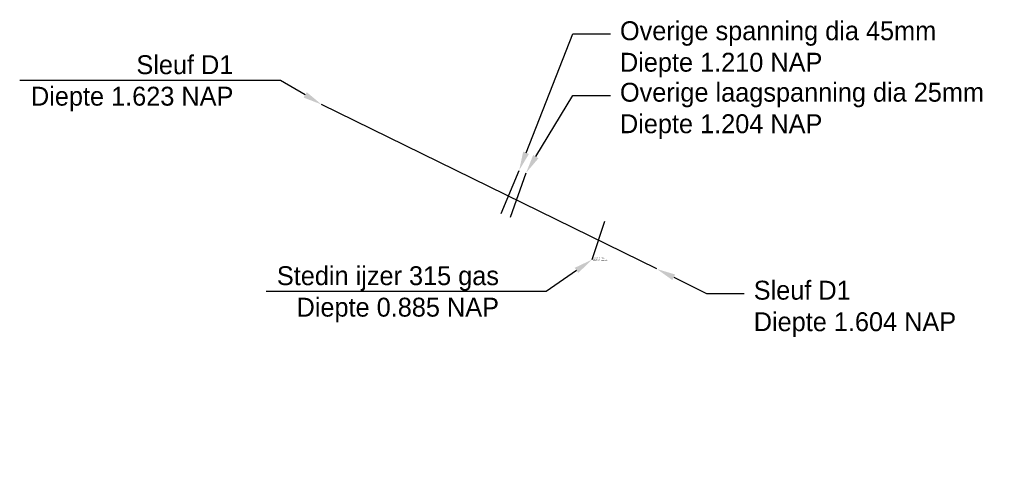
# Model space of a CAD drawing. Header units: metres. Extents: x 136823 to 137012, y 452767 to 452998.
# Tile 5 of 5: x 137002.8 to 137012.18, y 452901.69 to 452906.08. Entities that reach past the tile are written whole.
import ezdxf
from ezdxf import colors
from ezdxf.entities.mleader import LeaderData, LeaderLine
from ezdxf.math import Vec2, Vec3

# ---------------------------------------------------------------- set-up
doc = ezdxf.new("R2010")
doc.units = ezdxf.units.M
doc.header["$MEASUREMENT"] = 0
for name, color, linetype in [('pntdesc', 1, 'Continuous'), ('pntelev', 2, 'Continuous'), ('pntno', 3, 'Continuous')]:
    doc.layers.add(name, color=color, linetype=linetype)

msp = doc.modelspace()

# ---------------------------------------------------------------- linework, layer by layer
at = {"color": 3}
msp.add_line((137008.8667, 452903.708, 1.6036), (137005.6756, 452905.2748, 1.6235), dxfattribs=at)
at = {"color": 32, "true_color": 0xcd6928}
msp.add_line((137007.3869, 452904.2358, 1.2099), (137007.5571, 452904.6474, 1.2098), dxfattribs=at)
at = {"color": 30, "true_color": 0xf8991e}
msp.add_line((137007.4733, 452904.1998, 1.204), (137007.6228, 452904.6235, 1.2156), dxfattribs=at)
at = {"color": 40, "true_color": 0xf8d731}
msp.add_line((137008.2506, 452903.7971, 0.8846), (137008.3717, 452904.1616, 0.8887), dxfattribs=at)

# ---------------------------------------------------------------- texts
at = {"layer": 'pntdesc'}
msp.add_text('stedin 315 ijzer gas&1', height=0.01, dxfattribs=at).set_placement((137008.2606, 452903.7851, 0.8846))
at = {"layer": 'pntelev'}
msp.add_text('0.885', height=0.01, dxfattribs=at).set_placement((137008.2606, 452903.7971, 0.8846))
at = {"layer": 'pntno'}
msp.add_text('stedin 315 ijzer gas1', height=0.01, dxfattribs=at).set_placement((137008.2606, 452903.8091, 0.8846))

# ---------------------------------------------------------------- leaders
ml = msp.add_multileader_mtext('Standard')
ml.set_content('Overige spanning dia 45mm\\PDiepte 1.210 NAP', color=256)
ml.set_leader_properties()
ml.build(insert=Vec2(0, 0))
ml.multileader.update_dxf_attribs({"text_right_attachment_type": 6, "dogleg_length": 0.36, "arrow_head_size": 0.18})
ctx = ml.context
ctx.base_point, ctx.char_height, ctx.arrow_head_size, ctx.landing_gap_size, ctx.plane_origin = Vec3(137008.4267, 452905.9476, 1.2098), 0.18, 0.18, 0.09, Vec3(137007.5571, 452904.6474, 1.2098)
ctx.right_attachment = 6
notes = []
notes.append((ctx, [(0, (1, 1, 0), (137008.0667, 452905.9476, 1.2098), (1, 0), 0.36, [(0, [(137007.5571, 452904.6474, 1.2098)], 0, [])])]))
ctx.mtext.insert, ctx.mtext.flow_direction = Vec3(137008.5167, 452906.0676, 1.2098), 5
ml = msp.add_multileader_mtext('Standard')
ml.set_content('Sleuf D1\\PDiepte 1.623 NAP ', color=256)
ml.set_leader_properties()
ml.build(insert=Vec2(0, 0))
ml.multileader.update_dxf_attribs({"text_right_attachment_type": 6, "dogleg_length": 0.36, "arrow_head_size": 0.18})
ctx = ml.context
ctx.base_point, ctx.char_height, ctx.arrow_head_size, ctx.landing_gap_size, ctx.plane_origin = Vec3(137002.2266, 452905.624, 1.6235), 0.18, 0.18, 0.09, Vec3(137005.6756, 452905.2748, 1.6235)
ctx.right_attachment, ctx.text_align_type = 6, 2
notes.append((ctx, [(0, (1, 1, 0), (137005.2866, 452905.504, 1.6235), (-1, 0), 0.36, [(0, [(137005.6756, 452905.2748, 1.6235)], 0, [])])]))
ctx.mtext.insert, ctx.mtext.alignment, ctx.mtext.flow_direction = Vec3(137004.8366, 452905.744, 1.6235), 3, 5
ml = msp.add_multileader_mtext('Standard')
ml.set_content('Overige laagspanning dia 25mm \\PDiepte 1.204 NAP', color=256)
ml.set_leader_properties()
ml.build(insert=Vec2(0, 0))
ml.multileader.update_dxf_attribs({"text_right_attachment_type": 6, "dogleg_length": 0.36, "arrow_head_size": 0.18})
ctx = ml.context
ctx.base_point, ctx.char_height, ctx.arrow_head_size, ctx.landing_gap_size, ctx.plane_origin = Vec3(137008.4267, 452905.3616, 1.2156), 0.18, 0.18, 0.09, Vec3(137007.6228, 452904.6235, 1.2156)
ctx.right_attachment = 6
notes.append((ctx, [(0, (1, 1, 0), (137008.0667, 452905.3616, 1.2156), (1, 0), 0.36, [(0, [(137007.6228, 452904.6235, 1.2156)], 0, [])])]))
ctx.mtext.insert, ctx.mtext.flow_direction = Vec3(137008.5167, 452905.4816, 1.2156), 5
ml = msp.add_multileader_mtext('Standard')
ml.set_content('Stedin ijzer 315 gas\\PDiepte 0.885 NAP', color=256)
ml.set_leader_properties()
ml.build(insert=Vec2(0, 0))
ml.multileader.update_dxf_attribs({"text_right_attachment_type": 6, "dogleg_length": 0.36, "arrow_head_size": 0.18})
ctx = ml.context
ctx.base_point, ctx.char_height, ctx.arrow_head_size, ctx.landing_gap_size, ctx.plane_origin = Vec3(137004.0648, 452903.6137, 0.8846), 0.18, 0.18, 0.09, Vec3(137008.2506, 452903.7971, 0.8846)
ctx.right_attachment, ctx.text_align_type = 6, 2
notes.append((ctx, [(0, (1, 1, 0), (137007.8148, 452903.4937, 0.8846), (-1, 0), 0.36, [(0, [(137008.2506, 452903.7971, 0.8846)], 0, [])])]))
ctx.mtext.insert, ctx.mtext.alignment, ctx.mtext.flow_direction = Vec3(137007.3648, 452903.7337, 0.8846), 3, 5
ml = msp.add_multileader_mtext('Standard')
ml.set_content('Sleuf D1\\PDiepte 1.604 NAP', color=256)
ml.set_leader_properties()
ml.build(insert=Vec2(0, 0))
ml.multileader.update_dxf_attribs({"text_right_attachment_type": 6, "dogleg_length": 0.36, "arrow_head_size": 0.18})
ctx = ml.context
ctx.base_point, ctx.char_height, ctx.arrow_head_size, ctx.landing_gap_size, ctx.plane_origin = Vec3(137009.7001, 452903.4754, 1.6036), 0.18, 0.18, 0.09, Vec3(137008.8667, 452903.708, 1.6036)
ctx.right_attachment = 6
notes.append((ctx, [(0, (1, 1, 0), (137009.3401, 452903.4754, 1.6036), (1, 0), 0.36, [(0, [(137008.8667, 452903.708, 1.6036)], 0, [])])]))
ctx.mtext.insert, ctx.mtext.flow_direction = Vec3(137009.7901, 452903.5954, 1.6036), 5
for ctx, leaders in notes:
    for number, flags, end, landing, length, lines in leaders:
        leader = LeaderData()
        leader.index, (leader.has_last_leader_line, leader.has_dogleg_vector, leader.attachment_direction) = number, flags
        leader.last_leader_point, leader.dogleg_vector, leader.dogleg_length = Vec3(end), Vec3(landing), length
        for number, points, colour, breaks in lines:
            line = LeaderLine()
            line.index, line.vertices, line.color, line.breaks = number, Vec3.list(points), colors.encode_raw_color(colour), breaks
            leader.lines.append(line)
        ctx.leaders.append(leader)

doc.saveas('drawing.dxf')
